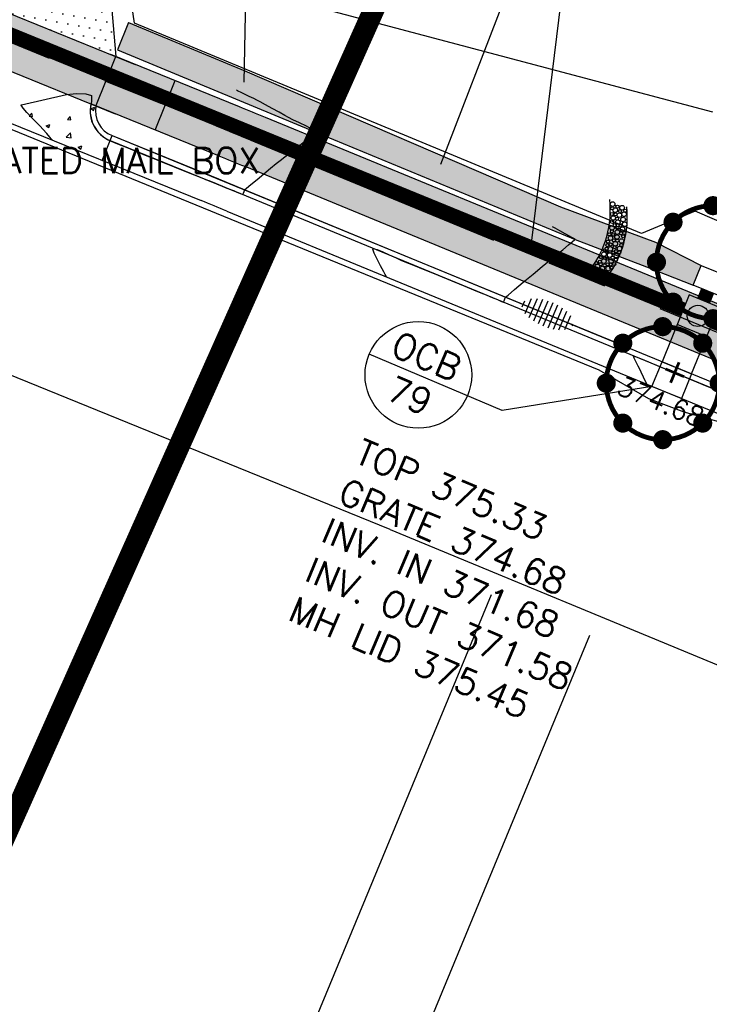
# Model space of a CAD drawing. Header units: feet. Extents: x 2087242 to 2092707, y 861919 to 865997.
# Tile 7 of 39: x 2090278 to 2090343, y 864073 to 864165. Entities that reach past the tile are written whole.
import ezdxf

# ---------------------------------------------------------------- set-up
doc = ezdxf.new("R2010")
doc.units = ezdxf.units.FT
doc.header["$LTSCALE"] = 30
doc.header["$MEASUREMENT"] = 0
for name, pattern in [('CENTER', [2, 1.25, -0.25, 0.25, -0.25]), ('DASHED', [0.75, 0.5, -0.25]), ('HIDDEN', [0.375, 0.25, -0.125])]:
    doc.linetypes.add(name, pattern=pattern)
doc.layers.get('0').update_dxf_attribs({"color": 2})
for name, color, linetype in [('C-ANNO-MATC', 252, 'DASHED'), ('C-ANNO-TEXT-STRM', 3, 'Continuous'), ('C-DRIVEWAY', 1, 'Continuous'), ('C-DRIVEWAY-H', 1, 'Continuous'), ('C-EROS-IP', 52, 'Continuous'), ('C-EROS-SF', 2, 'SILT_FENCE'), ('C-GRADE-ESMT', 171, 'TCE'), ('C-MB-RELOCATED', 3, 'Continuous'), ('C-RIPRAP', 62, 'Continuous'), ('C-SPOT', 2, 'Continuous'), ('C-STRM-PIPE', 1, 'HIDDEN'), ('C-STRM-STRC', 4, 'Continuous'), ('C-STRM-TEXT', 3, 'Continuous'), ('C-TOPO-MAJR-ORIG', 2, 'Continuous'), ('C-TOPO-MINR-ORIG', 1, 'Continuous'), ('GIS-CONC-DRIVEWAY', 252, 'Continuous'), ('GIS-PAINT', 252, 'Continuous'), ('LOD', 80, 'LOD'), ('P-BOC', 2, 'Continuous'), ('P-CL', 62, 'CENTER'), ('P-EOP', 2, 'Continuous'), ('P-FOC', 62, 'Continuous'), ('P-SW', 3, 'Continuous'), ('P-SW-H', 254, 'Continuous'), ('ZLEGEND', 2, 'Continuous')]:
    doc.layers.add(name, color=color, linetype=linetype)
doc.styles.add('L100', font='simplex', dxfattribs={"height": 2})
doc.styles.add('L80', font='simplex.shx', dxfattribs={"height": 2.4})
doc.styles.add('LINE', font='simplex.shx', dxfattribs={"height": 0.9})
doc.styles.get("Standard").update_dxf_attribs({"font": 'simplex.shx'})
doc.linetypes.add('LOD', pattern='A,1,-0.4,["LOD",Standard,S=0.12,R=0,X=-0.375,Y=-0.06],0', length=1.4)
doc.linetypes.add('SILT_FENCE', pattern='A,0.5,-0.2,["SF",LINE,S=0.1,R=0,X=-0.1,Y=-0.05],-0.2', length=0.9)
doc.linetypes.add('TCE', pattern='A,0.5,-0.2,["TCE",LINE,S=0.1,R=0,X=-0.1,Y=-0.05],-0.25', length=0.95)

# ---------------------------------------------------------------- blocks, each defined once
blk = doc.blocks.new('Stormip')
for points, const_width in [([(-0.448, 5.297, 1), (0.448, 5.297, 1)], 0.896), ([(-5.3, 0, 1), (5.3, 0, 1)], 0.448), ([(-4.193, 3.746, 1), (-3.298, 3.746, 1)], 0.896), ([(3.298, 3.746, 1), (4.193, 3.746, 1)], 0.896), ([(-5.745, 0, 1), (-4.849, 0, 1)], 0.896), ([(4.849, 0, 1), (5.745, 0, 1)], 0.896), ([(-4.193, -3.746, 1), (-3.298, -3.746, 1)], 0.896), ([(3.298, -3.746, 1), (4.193, -3.746, 1)], 0.896), ([(-0.448, -5.297, 1), (0.448, -5.297, 1)], 0.896)]:
    blk.add_lwpolyline(points, format="xyb", close=True, dxfattribs=dict(const_width=const_width))
for centre in [(0, 5.297), (-3.746, 3.746), (3.746, 3.746), (-5.297, 0), (5.297, 0), (-3.746, -3.746), (3.746, -3.746), (0, -5.297)]:
    blk.add_circle(centre, 0.795)

msp = doc.modelspace()

# ---------------------------------------------------------------- hatches: boundary and pattern name
at = {"layer": 'C-DRIVEWAY-H'}
h = msp.add_hatch(dxfattribs=at)
h.set_pattern_fill('DOTS', color=256, scale=15, angle=53)
h.paths.add_polyline_path([(2090267.445, 864182.339), (2090265.208, 864176.922), (2090264.761, 864170.733), (2090287.092, 864161.667), (2090286.512, 864168.224), (2090288.742, 864173.652)])
at = {"layer": 'C-RIPRAP', "linetype": 'ByBlock'}
h = msp.add_hatch(dxfattribs=at)
h.set_pattern_fill('GRAVEL', color=256, scale=3.3333)
h.set_pattern_definition([(0, (2090311.7763, 864153.9656), (3.3333, 3.3333), [1, -2.3333]), (0, (2090313.7763, 864154.299), (3.3333, 3.3333), [0.83332, -2.49998]), (0, (2090313.6096, 864154.4656), (3.3333, 3.3333), [0.66666, -2.66664]), (0, (2090312.6096, 864155.299), (3.3333, 3.3333), [0.5, -0.5, 0.66666, -1.66665]), (0, (2090312.6096, 864155.4656), (3.3333, 3.3333), [0.66666, -0.16667, 0.83332, -1.66665]), (0, (2090311.1096, 864156.1322), (3.3333, 3.3333), [0.83332, -2.49998]), (0, (2090314.2763, 864156.299), (3.3333, 3.3333), [0.83332, -2.49998]), (90, (2090311.1096, 864154.6323), (-3.3333, 3.3333), [0.5, -2.8333]), (90, (2090311.6096, 864157.1322), (-3.3333, 3.3333), [0.33333, -2.99997]), (90, (2090311.7763, 864153.9656), (-3.3333, 3.3333), [0.5, -2.8333]), (90, (2090312.1096, 864156.9656), (-3.3333, 3.3333), [0.16667, -3.16663]), (90, (2090312.2763, 864155.6323), (-3.3333, 3.3333), [0.5, -2.8333]), (90, (2090312.6096, 864154.4656), (-3.3333, 3.3333), [0.83332, -2.49998]), (90, (2090312.943, 864156.799), (-3.3333, 3.3333), [0.5, -2.8333]), (90, (2090313.2763, 864155.4656), (-3.3333, 3.3333), [0.66666, -2.66664]), (90, (2090313.443, 864155.4656), (-3.3333, 3.3333), [0.66666, -2.66664]), (90, (2090313.7763, 864153.9656), (-3.3333, 3.3333), [0.33333, -2.99997]), (90, (2090314.2763, 864154.4656), (-3.3333, 3.3333), [0.83332, -2.49998]), (45, (2090311.443, 864154.299), (4e-16, 3.3333), [1.4142, -3.2998]), (45, (2090311.7763, 864154.4656), (4e-16, 3.3333), [0.7071, -4.0069]), (45, (2090313.2763, 864156.299), (4e-16, 3.3333), [0.9428, -3.7712]), (45, (2090313.2763, 864156.4656), (4e-16, 3.3333), [0.7071, -4.0069]), (135, (2090312.1096, 864156.1322), (-3.3333, 4e-16), [0.2357, -4.4783]), (135, (2090311.443, 864154.299), (-3.3333, 4e-16), [0.4714, -4.2426]), (135, (2090312.443, 864155.299), (-3.3333, 4e-16), [0.4714, -4.2426]), (135, (2090313.2763, 864156.1322), (-3.3333, 4e-16), [0.4714, -4.2426]), (135, (2090314.2763, 864156.799), (-3.3333, 4e-16), [0.7071, -4.0069]), (135, (2090314.2763, 864156.6322), (-3.3333, 4e-16), [0.4714, -4.2426]), (135, (2090314.1096, 864156.9656), (-3.3333, 4e-16), [0.4714, -4.2426]), (135, (2090313.1096, 864153.9656), (-3.3333, 4e-16), [0.7071, -4.0069]), (26.565, (2090314.1096, 864155.9656), (3.3333, 1e-09), [0.37266, -7.08082]), (26.565, (2090313.2763, 864155.1323), (3.3333, 1e-09), [0.37266, -7.08082]), (26.565, (2090312.1096, 864156.1322), (3.3333, 1e-09), [0.74533, -6.70816]), (26.565, (2090312.2763, 864156.9656), (3.3333, 1e-09), [0.74533, -6.70816]), (26.565, (2090312.2763, 864156.1322), (3.3333, 1e-09), [0.74533, -6.70816]), (26.565, (2090314.2763, 864156.7989), (3.3333, 1e-09), [0.74533, -6.70816]), (26.565, (2090311.1096, 864155.1323), (3.3333, 1e-09), [1.11802, -6.33546]), (26.565, (2090311.1096, 864155.2989), (3.3333, 1e-09), [1.11802, -6.33546]), (26.565, (2090311.1096, 864156.6322), (3.3333, 1e-09), [1.11802, -6.33546]), (63.435, (2090312.7763, 864156.4656), (2e-10, 3.3333), [0.37266, -7.08082]), (63.435, (2090314.2763, 864156.2989), (2e-10, 3.3333), [0.37266, -4.47218, 0.74533, -1.86331]), (63.435, (2090313.943, 864155.9656), (2e-10, 3.3333), [0.74533, -6.70816]), (63.435, (2090311.943, 864156.2989), (2e-10, 3.3333), [0.74533, -6.70816]), (63.435, (2090311.7763, 864156.2989), (2e-10, 3.3333), [0.74533, -6.70816]), (63.435, (2090312.943, 864156.6322), (2e-10, 3.3333), [1.11802, -6.33546]), (116.565, (2090312.1096, 864155.7989), (-1e-09, 3.3333), [0.37266, -7.08082]), (116.565, (2090314.2763, 864155.4656), (-1e-09, 3.3333), [0.37266, -7.08082]), (116.565, (2090313.6096, 864154.4656), (-1e-09, 3.3333), [0.74533, -6.70816]), (116.565, (2090313.443, 864154.6323), (-1e-09, 3.3333), [0.74533, -6.70816]), (116.565, (2090313.7763, 864156.9656), (-1e-09, 3.3333), [0.74533, -6.70816]), (116.565, (2090311.1096, 864155.2989), (-1e-09, 3.3333), [0.74533, -6.70816]), (116.565, (2090312.7763, 864153.9656), (-1e-09, 3.3333), [1.11802, -6.33546]), (153.435, (2090313.943, 864155.9656), (-3.3333, 2e-10), [0.74533, -6.70816]), (153.435, (2090314.1096, 864155.7989), (-3.3333, 2e-10), [0.74533, -6.70816]), (153.435, (2090311.6096, 864154.1323), (-3.3333, 2e-10), [0.37266, -7.08082]), (153.435, (2090312.6096, 864155.4656), (-3.3333, 2e-10), [0.37266, -7.08082]), (153.435, (2090313.2763, 864156.4656), (-3.3333, 2e-10), [0.37266, -7.08082])])
h.paths.add_polyline_path([(2090299.165, 864160.351), (2090288.261, 864164.859), (2090287.244, 864162.302), (2090305.678, 864154.658), (2090330.126, 864144.538), (2090336.839, 864141.973), (2090341.204, 864140.244), (2090341.956, 864142.097), (2090337.663, 864144.273), (2090328.758, 864147.575)])
at = {"layer": 'P-SW-H', "linetype": 'ByBlock'}
h = msp.add_hatch(color=256, dxfattribs=at)
h.dxf.hatch_style = 1
h.paths.add_polyline_path([(2090286.622, 864161.858), (2090260.679, 864172.391), (2090167.207, 864210.341), (2090005.301, 864276.075, 0.096805), (2090009.94, 864268.796), (2090165.326, 864205.708), (2090180.151, 864199.689), (2090258.798, 864167.758), (2090284.741, 864157.225), (2090296.785, 864152.335, -0.00131), (2090299.197, 864151.348), (2090442.622, 864092.24), (2090457.415, 864086.144), (2090512.634, 864063.386), (2090527.427, 864057.29), (2090603.648, 864025.878), (2090755.27, 863963.668), (2090770.07, 863957.59), (2090773.817, 863956.05), (2090775.718, 863960.674), (2090771.972, 863962.215), (2090757.2, 863968.289), (2090605.55, 864030.502), (2090529.332, 864061.913), (2090514.539, 864068.009), (2090459.32, 864090.766), (2090444.527, 864096.863), (2090301.102, 864155.971, 0.00131), (2090298.665, 864156.968)])

# ---------------------------------------------------------------- linework, layer by layer
at = {"layer": 'C-ANNO-MATC', "const_width": 2, "flags": 128}
msp.add_lwpolyline([(2090234.564, 863994.127), (2090339.355, 864229.025)], dxfattribs=at)
at = {"layer": 'C-ANNO-TEXT-STRM'}
for p, q in [((2090317.539, 864151.593, 380), (2090331.827, 864188.469)), ((2090299.103, 864159.258, 380), (2090299.637, 864185.443)), ((2090323.299, 864128.497), (2090310.841, 864133.778)), ((2090337.349, 864130.75), (2090323.299, 864128.497))]:
    msp.add_line(p, q, dxfattribs=at)
msp.add_circle((2090315.444, 864131.827), 5, dxfattribs=at)
at = {"layer": 'C-DRIVEWAY', "flags": 128}
msp.add_lwpolyline([(2090264.761, 864170.733), (2090265.208, 864176.922), (2090267.445, 864182.339), (2090288.742, 864173.652), (2090286.512, 864168.224), (2090287.092, 864161.667)], dxfattribs=at)
at = {"layer": 'C-EROS-IP', "color": 1}
for centre, radius in [((2090333.656, 864147.839), 0.215), ((2090333.625, 864147.449), 0.146), ((2090333.903, 864147.277), 0.215), ((2090334.113, 864147.607), 0.146), ((2090334.36, 864147.182), 0.146), ((2090334.549, 864147.496), 0.215), ((2090334.834, 864147.23), 0.146), ((2090333.584, 864146.914), 0.146), ((2090333.605, 864146.153), 0.146), ((2090333.725, 864146.536), 0.215), ((2090333.941, 864146.887), 0.146), ((2090334.144, 864146.145), 0.215), ((2090334.079, 864146.475), 0.146), ((2090334.295, 864146.803), 0.215), ((2090334.638, 864146.391), 0.215), ((2090334.734, 864146.885), 0.215), ((2090333.601, 864145.616), 0.215), ((2090333.591, 864145.288), 0.146), ((2090333.852, 864145.865), 0.146), ((2090334.109, 864145.218), 0.215), ((2090334.092, 864145.624), 0.146), ((2090334.415, 864145.837), 0.146), ((2090334.59, 864145.493), 0.215), ((2090334.789, 864145.952), 0.215), ((2090333.221, 864144.314), 0.146), ((2090333.346, 864145.014), 0.146), ((2090333.464, 864144.656), 0.215), ((2090333.708, 864144.952), 0.146), ((2090333.77, 864144.451), 0.146), ((2090334.068, 864144.752), 0.215), ((2090334.099, 864144.41), 0.146), ((2090334.494, 864144.381), 0.215), ((2090334.442, 864145.096), 0.146), ((2090334.648, 864144.821), 0.146), ((2090334.751, 864145.13), 0.146), ((2090332.877, 864143.491), 0.146), ((2090333.097, 864143.669), 0.146), ((2090333.111, 864143.367), 0.146), ((2090333.159, 864143.992), 0.146), ((2090333.444, 864143.634), 0.215), ((2090333.475, 864144.047), 0.146), ((2090333.904, 864144.121), 0.215), ((2090333.852, 864143.806), 0.146), ((2090333.976, 864143.422), 0.146), ((2090334.302, 864143.668), 0.215), ((2090334.285, 864143.319), 0.146), ((2090334.47, 864144.012), 0.146), ((2090332.459, 864142.441), 0.146), ((2090332.555, 864142.867), 0.146), ((2090332.833, 864142.488), 0.215), ((2090332.847, 864143.147), 0.215), ((2090332.925, 864142.812), 0.146), ((2090333.193, 864142.722), 0.146), ((2090333.389, 864143.057), 0.215), ((2090333.526, 864142.509), 0.215), ((2090333.66, 864142.818), 0.146), ((2090333.708, 864143.305), 0.146), ((2090334.014, 864143.009), 0.215), ((2090333.962, 864142.626), 0.146), ((2090331.868, 864141.838), 0.146), ((2090332.136, 864142.297), 0.146), ((2090332.236, 864142.001), 0.215), ((2090332.418, 864141.632), 0.146), ((2090332.534, 864142.188), 0.146), ((2090332.696, 864141.802), 0.215), ((2090332.919, 864142.105), 0.146), ((2090333.245, 864141.802), 0.215), ((2090333.2, 864142.194), 0.146), ((2090333.468, 864142.173), 0.146), ((2090333.53, 864141.878), 0.146), ((2090333.804, 864142.221), 0.146), ((2090332.884, 864141.453), 0.146), ((2090333.166, 864141.337), 0.146)]:
    msp.add_circle(centre, radius, dxfattribs=at)
for centre in [(2090324.4, 864147.225), (2090325.995, 864146.564)]:
    msp.add_arc(centre, 9.043, 322.53766, 6.54497, dxfattribs=at)
at = {"layer": 'C-EROS-SF'}
msp.add_line((2090286.728, 864154.26), (2090333.828, 864134.913), dxfattribs=at)
at = {"layer": 'C-GRADE-ESMT', "ltscale": 0.75}
msp.add_line((2090304.919, 864166.58, 380), (2090343.019, 864156.495, 380), dxfattribs=at)
at = {"layer": 'C-RIPRAP', "linetype": 'ByBlock'}
msp.add_line((2090288.261, 864164.859), (2090287.244, 864162.302), dxfattribs=at)
at = {"layer": 'C-RIPRAP', "linetype": 'ByBlock', "flags": 128}
for points in [[(2090288.261, 864164.859), (2090299.174, 864160.347), (2090328.767, 864147.571), (2090337.672, 864144.269), (2090341.956, 864142.097)], [(2090287.244, 864162.302), (2090305.687, 864154.654), (2090330.134, 864144.535), (2090336.848, 864141.97), (2090341.204, 864140.244)]]:
    msp.add_lwpolyline(points, dxfattribs=at)
at = {"layer": 'C-STRM-PIPE', "color": 1, "linetype": 'Continuous'}
for p, q in [((2090340.5, 864138.51, 379), (2090250.511, 864175.302, 379)), ((2090340.029, 864137.352, 379), (2090250.041, 864174.144, 379)), ((2090341.638, 864138.988), (2090342.015, 864139.915))]:
    msp.add_line(p, q, dxfattribs=at)
at = {"layer": 'C-STRM-PIPE', "const_width": 1.25, "flags": 128}
for points, elevation in [([(2090340.265, 864137.931), (2090250.276, 864174.723)], 379), ([(2090432.496, 864099.925), (2090343.039, 864136.789)], -380)]:
    msp.add_lwpolyline(points, dxfattribs=dict(at, elevation=elevation))
msp.add_lwpolyline([(2090342.217, 864138.753), (2090342.594, 864139.68)], dxfattribs=at)
at = {"layer": 'C-STRM-STRC'}
msp.add_line((2090342.479, 864135.409, -1), (2090339.699, 864136.538, -1), dxfattribs=at)
at = {"layer": 'C-STRM-STRC', "flags": 128}
for points in [[(2090343.983, 864139.115), (2090341.204, 864140.244), (2090341.956, 864142.097), (2090344.736, 864140.968)], [(2090340.128, 864129.621), (2090337.349, 864130.75), (2090338.289, 864133.066), (2090341.069, 864131.938)]]:
    msp.add_lwpolyline(points, close=True, dxfattribs=at)
at = {"layer": 'C-STRM-STRC', "elevation": -1, "flags": 128}
msp.add_lwpolyline([(2090341.069, 864131.938), (2090343.607, 864138.189), (2090340.828, 864139.318), (2090338.289, 864133.066)], dxfattribs=at)
at = {"layer": 'C-STRM-STRC'}
msp.add_circle((2090341.653, 864137.363, -380), 1, dxfattribs=at)
at = {"layer": 'C-STRM-TEXT', "flags": 128}
msp.add_lwpolyline([(2090333.157, 864180.001), (2090330.551, 864181.158), (2090326.028, 864144.187)], dxfattribs=at)
at = {"layer": 'C-TOPO-MAJR-ORIG', "color": 2, "linetype": 'Continuous', "lineweight": -3, "elevation": 375}
msp.add_lwpolyline([(2090336.878, 864130.952), (2090336.866, 864130.978), (2090336.824, 864131.067), (2090336.726, 864131.273), (2090336.557, 864131.628), (2090336.345, 864132.076), (2090336.205, 864132.371), (2090336.062, 864132.641), (2090335.852, 864133.032), (2090335.675, 864133.396), (2090335.628, 864133.586), (2090335.859, 864133.521), (2090336.433, 864133.301), (2090337.252, 864132.968), (2090338.215, 864132.568), (2090339.224, 864132.145), (2090340.18, 864131.742), (2090340.984, 864131.403), (2090341.536, 864131.173), (2090342.109, 864130.939), (2090342.966, 864130.589)], dxfattribs=at)
at = {"layer": 'C-TOPO-MINR-ORIG', "color": 1, "linetype": 'Continuous', "lineweight": -3}
for points, elevation in [([(2090281.137, 864153.832), (2090281.116, 864153.855), (2090281.045, 864153.935), (2090280.881, 864154.121), (2090280.597, 864154.442), (2090280.234, 864154.853), (2090279.981, 864155.139), (2090279.71, 864155.422), (2090279.245, 864155.903), (2090278.739, 864156.44), (2090278.408, 864156.818), (2090278.254, 864157.025), (2090278.215, 864157.109), (2090278.218, 864157.131), (2090278.234, 864157.137), (2090282.47, 864158.109), (2090283.38, 864158.212), (2090284.279, 864158.183), (2090284.801, 864158.017), (2090284.804, 864157.444), (2090284.673, 864156.734), (2090284.678, 864156.344), (2090284.863, 864155.513), (2090285.04, 864155.13), (2090285.403, 864154.61), (2090285.764, 864154.259), (2090285.764, 864154.259), (2090286.054, 864154.048), (2090286.37, 864153.872), (2090286.919, 864153.616), (2090287.64, 864153.325), (2090288.426, 864153.007), (2090289.19, 864152.699), (2090289.843, 864152.435), (2090290.297, 864152.251), (2090290.81, 864152.045), (2090291.609, 864151.722), (2090292.563, 864151.336), (2090293.541, 864150.941), (2090294.41, 864150.59), (2090295.04, 864150.335), (2090295.299, 864150.231), (2090295.491, 864150.153), (2090295.682, 864150.076), (2090295.889, 864149.993), (2090296.296, 864149.828), (2090296.735, 864149.651), (2090297.039, 864149.528), (2090297.334, 864149.407), (2090297.828, 864149.204), (2090298.371, 864148.982), (2090298.737, 864148.832), (2090298.921, 864148.758), (2090298.983, 864148.733), (2090298.991, 864148.73), (2090298.994, 864148.734), (2090299.004, 864148.756), (2090299.024, 864148.805), (2090299.041, 864148.85), (2090299.098, 864149.006), (2090299.18, 864149.193), (2090299.345, 864149.337), (2090299.752, 864149.677), (2090300.317, 864150.146), (2090300.957, 864150.675), (2090301.587, 864151.196), (2090302.125, 864151.64), (2090302.486, 864151.939), (2090302.924, 864152.283), (2090303.579, 864152.783), (2090304.317, 864153.354), (2090305.005, 864153.907), (2090305.43, 864154.28), (2090305.631, 864154.489), (2090305.693, 864154.586), (2090305.699, 864154.619), (2090305.687, 864154.654), (2090305.612, 864154.74), (2090305.393, 864154.896), (2090304.958, 864155.139), (2090304.307, 864155.461), (2090303.69, 864155.75), (2090303.275, 864155.953), (2090302.926, 864156.146), (2090302.381, 864156.448), (2090301.742, 864156.801), (2090301.114, 864157.147), (2090300.602, 864157.428), (2090300.31, 864157.585), (2090300.024, 864157.726), (2090299.596, 864157.932), (2090299.143, 864158.148), (2090298.78, 864158.321), (2090298.621, 864158.396), (2090298.502, 864158.453), (2090298.395, 864158.505)], 377), ([(2090312.447, 864141.021), (2090312.443, 864141.029), (2090312.425, 864141.068), (2090312.385, 864141.153), (2090312.344, 864141.238), (2090312.207, 864141.486), (2090311.895, 864142.058), (2090311.538, 864142.749), (2090311.305, 864143.247), (2090311.204, 864143.519), (2090311.188, 864143.627), (2090311.198, 864143.655), (2090311.223, 864143.667), (2090311.322, 864143.661), (2090311.572, 864143.587), (2090312.039, 864143.399), (2090312.722, 864143.091), (2090313.361, 864142.791), (2090313.795, 864142.594), (2090314.187, 864142.434), (2090314.977, 864142.111), (2090316.05, 864141.673), (2090317.288, 864141.167), (2090318.575, 864140.642), (2090319.794, 864140.144), (2090320.83, 864139.721), (2090321.564, 864139.421), (2090321.881, 864139.292), (2090322.142, 864139.185), (2090322.52, 864139.031), (2090322.871, 864138.887), (2090323.053, 864138.813), (2090323.248, 864138.718), (2090323.429, 864138.659), (2090323.487, 864138.768), (2090323.553, 864138.962), (2090323.612, 864139.103), (2090323.857, 864139.315), (2090324.46, 864139.821), (2090325.285, 864140.51), (2090326.197, 864141.268), (2090327.061, 864141.985), (2090327.74, 864142.549), (2090328.101, 864142.848), (2090328.452, 864143.137), (2090328.977, 864143.565), (2090329.529, 864144.019), (2090329.895, 864144.324), (2090330.076, 864144.479), (2090330.134, 864144.535), (2090330.142, 864144.545), (2090330.134, 864144.558), (2090330.082, 864144.593), (2090329.959, 864144.656), (2090329.824, 864144.721), (2090329.63, 864144.828), (2090329.211, 864145.059), (2090328.709, 864145.335), (2090328.266, 864145.58), (2090328.022, 864145.714)], 376)]:
    msp.add_lwpolyline(points, dxfattribs=dict(at, elevation=elevation))
at = {"layer": 'GIS-CONC-DRIVEWAY'}
for p, q in [((2090290.392, 864034.197), (2090322.288, 864111.255)), ((2090299.631, 864030.373), (2090331.527, 864107.43))]:
    msp.add_line(p, q, dxfattribs=at)
at = {"layer": 'GIS-PAINT'}
for q in [(2090005.36, 864242.072), (2090575.624, 864008.558)]:
    msp.add_line((2090312.809, 864117.343), q, dxfattribs=at)
at = {"layer": 'LOD', "linetype": 'LOD', "flags": 128}
msp.add_lwpolyline([(2090000.709, 864285.652), (2090000.987, 864279.602), (2090002.315, 864274.711), (2090004.716, 864270.158), (2090007.527, 864266.385), (2090011.946, 864262.893), (2090016.325, 864260.605), (2090028.759, 864255.635), (2090053.819, 864245.505), (2090078.96, 864235.294), (2090142.857, 864209.489), (2090179.503, 864194.249), (2090239.329, 864170.232), (2090243.838, 864167.509), (2090247.434, 864166.166), (2090252.099, 864165.139), (2090332.367, 864132.299), (2090337.018, 864129.61), (2090340.324, 864128.378), (2090346.264, 864126.699), (2090389.889, 864108.507), (2090425.91, 864093.645), (2090429.081, 864091.393), (2090432.25, 864090.126), (2090436.97, 864089.351), (2090495.763, 864064.776), (2090502.258, 864060.845), (2090533.902, 864048.124), (2090537.942, 864047.68), (2090596.556, 864023.48), (2090598.215, 864022.084), (2090603.281, 864020.119), (2090606.95, 864019.334), (2090663.143, 863996.062), (2090665.013, 863994.498), (2090668.665, 863992.976), (2090671.146, 863992.976), (2090746.019, 863962.142), (2090747.839, 863960.67), (2090752.864, 863958.722), (2090756.158, 863958.203), (2090838.225, 863924.018), (2090842.286, 863933.859), (2090845.54, 863941.748), (2090781.713, 863970.044), (2090775.424, 863972.833), (2090774.683, 863974.5), (2090763.866, 863979.071), (2090761.722, 863979.043), (2090734.325, 863990.705), (2090730.598, 863987.311), (2090690.475, 864003.626), (2090662.153, 864014.968), (2090610.574, 864035.873), (2090610.534, 864038.772), (2090599.848, 864043.387), (2090594.084, 864045.829), (2090565.161, 864058.276), (2090556.876, 864061.402), (2090545.813, 864065.371), (2090536.462, 864068.784), (2090533.44, 864069.857), (2090532.557, 864070.408), (2090532.111, 864071.374), (2090531.942, 864073.794), (2090520.962, 864078.293), (2090517.684, 864077.333), (2090516.193, 864077.251), (2090482.674, 864087.188), (2090462.994, 864094.477), (2090462.14, 864096.325), (2090461.714, 864103.001), (2090451.146, 864107.358), (2090447.829, 864103.474), (2090446.549, 864102.906), (2090434.227, 864108.921), (2090426.735, 864109.955), (2090355.235, 864141.223), (2090341.411, 864147.164), (2090336.369, 864145.071), (2090288.835, 864164.808), (2090288.494, 864167.134), (2090290.332, 864173.089), (2090288.898, 864174.045), (2090267.27, 864182.857), (2090265.3, 864183.117), (2090263.648, 864179.571), (2090184.225, 864212.062), (2090185.337, 864215.516), (2090184.272, 864216.515), (2090173.818, 864220.698), (2090173.013, 864220.589), (2090171.034, 864217.815), (2090170.542, 864217.668), (2090169.012, 864218.295), (2090171.871, 864225.338), (2090150.008, 864234.225), (2090147.151, 864227.251), (2090033.207, 864274.313), (2090015.873, 864278.83), (2090012.015, 864280.73), (2090008.156, 864283.663), (2090005.439, 864287.409), (2090003.102, 864293.436)], close=True, dxfattribs=at)
at = {"layer": 'P-BOC'}
msp.add_line((2090336.905, 864133.645), (2090342.453, 864131.359), dxfattribs=at)
at = {"layer": 'P-BOC', "flags": 128}
msp.add_lwpolyline([(2090285.807, 864151.936), (2090286.728, 864154.26), (2090296.032, 864150.482, -0.00131), (2090298.435, 864149.499), (2090336.905, 864133.645)], format="xyb", dxfattribs=at)
msp.add_lwpolyline([(2090342.453, 864131.359), (2090429.11, 864095.646)], dxfattribs=at)
at = {"layer": 'P-BOC'}
msp.add_arc((2090287.669, 864156.576), 2.5, 169.43955, 247.90259, dxfattribs=at)
at = {"layer": 'P-CL', "ltscale": 0.75, "flags": 128}
msp.add_lwpolyline([(2092631.535, 863306.035), (2092533.256, 863348.013), (2092492.428, 863364.993), (2092385.253, 863402.378, 0.012545), (2092337.482, 863417.708), (2091946.016, 863532.586), (2091853.259, 863558.241, -0.007212), (2091825.697, 863566.294), (2091812.543, 863570.344, -0.010814), (2091771.78, 863583.866, -0.065276), (2091748.626, 863595.695), (2091729.314, 863608.983), (2091722.868, 863615.088), (2091721.836, 863617.234), (2091704.426, 863608.39), (2091627.281, 863630.207), (2091625.189, 863636.609, -0.172673), (2091583.551, 863637.698), (2091522.634, 863661.031, 0.031059), (2091493.025, 863670.31), (2091457.367, 863679.097, -0.037127), (2091422.125, 863690.612), (2091367.955, 863712.881, -0.153261), (2091356.677, 863722.27, 0.153456), (2091354.371, 863724.187), (2091288.982, 863751.009, 0.017183), (2091282.539, 863753.397), (2091238.067, 863768.161, -0.017377), (2091231.552, 863770.579), (2090754.741, 863966.595), (2090604.599, 864028.19), (2090300.15, 864153.66, 0.00131), (2090297.725, 864154.652), (2090018.84, 864267.88), (2089563.852, 864455.937, -0.006919), (2089551.139, 864461.399), (2089476.396, 864494.742), (2089433.12, 864514.708, -0.02638), (2089201.715, 864639.436), (2089154.059, 864668.466, -0.007599), (2089141.202, 864676.568), (2089039.732, 864742.686), (2088810.159, 864898.746, -0.011223), (2088791.886, 864911.777), (2088660.934, 865009.668), (2088503.33, 865131.364), (2088410.646, 865203.559), (2088044.187, 865490.999), (2088044.187, 865490.999), (2087920.299, 865588.174), (2087916.923, 865590.792, 0.028189), (2087638.589, 865782.551), (2087572.402, 865824.582, 0.01292), (2087435.883, 865898.274), (2087241.628, 865996.737)], format="xyb", dxfattribs=at)
at = {"layer": 'P-EOP'}
for p, q in [((2090016.839, 864261.138), (2090295.092, 864148.166)), ((2090297.483, 864147.188), (2090601.937, 864021.716)), ((2090297.483, 864147.188), (2090601.937, 864021.716))]:
    msp.add_line(p, q, dxfattribs=at)
msp.add_arc((2090109.634, 863691.379), 493, 67.60238, 67.90259, dxfattribs=at)
at = {"layer": 'P-FOC'}
for p, q in [((2090016.839, 864261.138), (2090295.092, 864148.166)), ((2090284.754, 864156.793), (2090285.104, 864156.927)), ((2090284.754, 864156.793), (2090285.002, 864156.625)), ((2090285.002, 864156.625), (2090285.104, 864156.927)), ((2090278.965, 864156.081), (2090279.206, 864156.368)), ((2090278.965, 864156.081), (2090279.264, 864156.055)), ((2090279.264, 864156.055), (2090279.206, 864156.368)), ((2090282.552, 864155.767), (2090282.793, 864156.054)), ((2090282.552, 864155.767), (2090282.851, 864155.741)), ((2090282.851, 864155.741), (2090282.793, 864156.054)), ((2090280.553, 864155.18), (2090280.903, 864155.315)), ((2090280.553, 864155.18), (2090280.801, 864155.012)), ((2090280.801, 864155.012), (2090280.903, 864155.315)), ((2090282.434, 864154.116), (2090282.824, 864154.522)), ((2090282.434, 864154.116), (2090282.879, 864154.047)), ((2090282.879, 864154.047), (2090282.824, 864154.522)), ((2090286.54, 864153.797), (2090295.844, 864150.019)), ((2090283.537, 864153.167), (2090283.887, 864153.301)), ((2090283.537, 864153.167), (2090283.786, 864152.999)), ((2090283.786, 864152.999), (2090283.887, 864153.301)), ((2090298.245, 864149.037), (2090336.705, 864133.187)), ((2090336.705, 864133.187), (2090342.253, 864130.9)), ((2090342.253, 864130.9), (2090428.919, 864095.183))]:
    msp.add_line(p, q, dxfattribs=at)
for centre, radius, start, end in [((2090287.669, 864156.576), 3, 167.49666, 247.90259), ((2090109.634, 863691.379), 495, 67.60238, 67.90259)]:
    msp.add_arc(centre, radius, start, end, dxfattribs=at)
at = {"layer": 'P-SW'}
for p, q in [((2090262.955, 864171.467), (2090288.898, 864160.934)), ((2090261.074, 864166.834), (2090287.017, 864156.301)), ((2090285.211, 864157.034), (2090287.092, 864161.667)), ((2090298.665, 864156.968), (2090286.622, 864161.858)), ((2090290.77, 864154.777), (2090292.651, 864159.41)), ((2090444.527, 864096.863), (2090301.102, 864155.971))]:
    msp.add_line(p, q, dxfattribs=at)
at = {"layer": 'P-SW', "ltscale": 0.75}
for p, q in [((2090296.785, 864152.335), (2090284.741, 864157.225)), ((2090442.622, 864092.24), (2090299.197, 864151.348))]:
    msp.add_line(p, q, dxfattribs=at)
at = {"layer": 'P-SW'}
msp.add_arc((2090109.634, 863691.379), 502.5, 67.60238, 67.90259, dxfattribs=at)
at = {"layer": 'P-SW', "ltscale": 0.75}
msp.add_arc((2090109.634, 863691.379), 497.5, 67.60238, 67.90259, dxfattribs=at)
at = {"layer": 'ZLEGEND', "color": 1}
for p, q in [((2090326.037, 864138.961), (2090325.442, 864137.564)), ((2090326.581, 864138.962), (2090325.818, 864137.171)), ((2090327.09, 864138.883), (2090326.229, 864136.859)), ((2090325.402, 864138.746), (2090325.157, 864138.171)), ((2090327.577, 864138.75), (2090326.663, 864136.601)), ((2090328.045, 864138.571), (2090327.115, 864136.387)), ((2090328.494, 864138.351), (2090327.586, 864136.216)), ((2090328.924, 864138.085), (2090328.076, 864136.091)), ((2090329.33, 864137.762), (2090328.59, 864136.022)), ((2090329.698, 864137.35), (2090329.142, 864136.042)), ((2090329.914, 864136.581), (2090329.846, 864136.42))]:
    msp.add_line(p, q, dxfattribs=at)

# ---------------------------------------------------------------- block references
at = {"layer": 'C-EROS-IP'}
for p in [(2090343.068, 864142.394), (2090338.36, 864131.054)]:
    msp.add_blockref('Stormip', p, dxfattribs=at)

# ---------------------------------------------------------------- texts
at = {"layer": 'C-ANNO-TEXT-STRM', "char_height": 2.4, "width": 38.29727, "rotation": 337.02893, "style": 'L100'}
for s, insert, attachment_point in [('OCB\\P79', (2090315.408, 864131.729), 5), ('TOP 375.33\\PGRATE 374.68\\PINV. IN 371.68\\PINV. OUT 371.58\\PMH LID 375.45', (2090310.247, 864125.862), 1)]:
    msp.add_mtext(s, dxfattribs=dict(at, insert=insert, attachment_point=attachment_point))
at = {"layer": 'C-MB-RELOCATED', "insert": (2090266.075, 864153.129), "char_height": 2.4, "width": 34.04146, "attachment_point": 1, "style": 'L80'}
msp.add_mtext('RELOCATED MAIL BOX', dxfattribs=at)
at = {"layer": 'C-SPOT', "style": 'L100'}
msp.add_text('374.68', height=1.8, rotation=337.62185, dxfattribs=at).set_placement((2090333.924, 864130.1))
at = {"layer": 'C-SPOT', "insert": (2090339.544, 864132.202), "char_height": 2.4, "width": 47.87158, "attachment_point": 5, "rotation": 337.62185, "style": 'L100'}
msp.add_mtext('+', dxfattribs=at)

doc.saveas('drawing.dxf')
